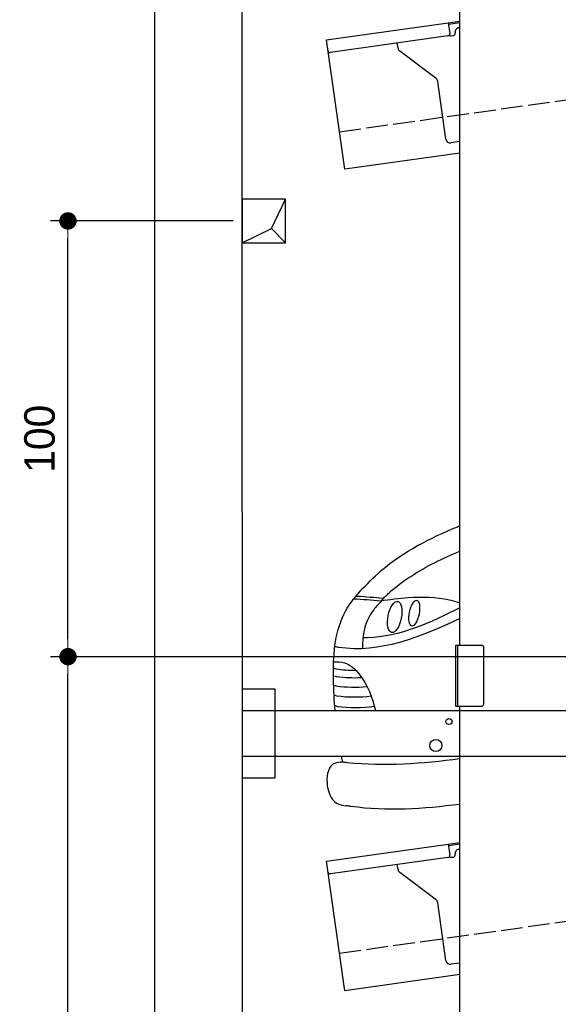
# Model space of a CAD drawing. Extents: x -311 to 6440, y -544 to 5764.
# Tile 2 of 6: x -311 to 926, y 1052 to 3312. Entities that reach past the tile are written whole.
import ezdxf

# ---------------------------------------------------------------- set-up
doc = ezdxf.new("R2010")
doc.units = 0
doc.header["$LTSCALE"] = 10
doc.header["$MEASUREMENT"] = 0
doc.linetypes.add('GEN3', pattern=[6.25, 5, -1.25])
doc.layers.get('0').update_dxf_attribs({"linetype": 'CONTINUOUS'})
doc.layers.get('DEFPOINTS').update_dxf_attribs({"linetype": 'CONTINUOUS'})
for name, color, linetype in [('3', 6, 'GEN3'), ('BREAKTHROUGH', 1, 'CONTINUOUS'), ('CAR', 1, 'CONTINUOUS'), ('SICHTBARE_KANTEN_DIN_', 7, 'CONTINUOUS')]:
    doc.layers.add(name, color=color, linetype=linetype)
doc.layers.add('AM_0', color=7, linetype='CONTINUOUS', lineweight=30)
doc.layers.add('AM_5', color=3, linetype='CONTINUOUS', lineweight=15)
doc.dimstyles.new('KLAUS_DXF', dxfattribs={"dimscale": 20, "dimtxt": 3.5, "dimasz": 2, "dimexe": 2, "dimexo": 1, "dimgap": 1.5, "dimtad": 1, "dimlfac": 0.1, "dimdsep": 46, "dimtxsty": 'STANDARD', "dimblk": 'DOT', "dimcen": 2, "dimclrd": 256, "dimclre": 256, "dimclrt": 2, "dimadec": 0, "dimazin": 0, "dimtfac": 1, "dimtmove": 2, "dimatfit": 3, "dimfxl": 1, "dimtolj": 1, "dimarcsym": 0})

# ---------------------------------------------------------------- blocks, each defined once
blk = doc.blocks.new('_DOT')
at = {"color": 0, "linetype": 'ByBlock'}
blk.add_line((-0.5, 0), (-1, 0), dxfattribs=at)
at = {"color": 0, "linetype": 'ByBlock', "const_width": 0.5}
blk.add_lwpolyline([(-0.25, 0, 1), (0.25, 0, 1)], format="xyb", close=True, dxfattribs=at)
blk = doc.blocks.new('*D9')
at = {"layer": 'AM_5', "lineweight": -2, "transparency": 16777216}
for p, q in [((5479.5, 1850), (-240, 1850)), ((-200, -10), (-200, 1810)), ((178.1, -50), (-240, -50))]:
    blk.add_line(p, q, dxfattribs=at)
at = {"layer": 'DEFPOINTS', "color": 0, "transparency": 16777216}
for p in [(-200, 1850), (5499.5, 1850), (198.1, -50)]:
    blk.add_point(p, dxfattribs=at)
at = {"layer": 'AM_5', "lineweight": -2, "transparency": 16777216, "xscale": 40, "yscale": 40, "zscale": 40}
for p, rotation in [((-200, 1850), 90), ((-200, -50), 270)]:
    blk.add_blockref('_DOT', p, dxfattribs=dict(at, rotation=rotation))
at = {"layer": 'AM_5', "color": 2, "transparency": 16777216, "insert": (-265, 900), "char_height": 70, "attachment_point": 5, "rotation": 90}
blk.add_mtext('\\A1;190', dxfattribs=at)
blk = doc.blocks.new('*D10')
at = {"layer": 'AM_5', "lineweight": -2, "transparency": 16777216}
for p, q in [((179.7, 2850), (-240, 2850)), ((-200, 1890), (-200, 2810)), ((5479.5, 1850), (-240, 1850))]:
    blk.add_line(p, q, dxfattribs=at)
at = {"layer": 'DEFPOINTS', "color": 0, "transparency": 16777216}
for p in [(-200, 2850), (199.7, 2850), (5499.5, 1850)]:
    blk.add_point(p, dxfattribs=at)
at = {"layer": 'AM_5', "lineweight": -2, "transparency": 16777216, "xscale": 40, "yscale": 40, "zscale": 40}
for p, rotation in [((-200, 2850), 90), ((-200, 1850), 270)]:
    blk.add_blockref('_DOT', p, dxfattribs=dict(at, rotation=rotation))
at = {"layer": 'AM_5', "color": 2, "transparency": 16777216, "insert": (-265, 2350), "char_height": 70, "attachment_point": 5, "rotation": 90}
blk.add_mtext('\\A1;100', dxfattribs=at)
blk = doc.blocks.new('CAR_EG')
at = {"layer": 'CAR'}
for centre, major_axis, ratio in [((31737.5, 1586.1), (-7, -35.6), 0.420401), ((31782.5, 1594.8), (-5.8, -29.5), 0.368142)]:
    blk.add_ellipse(centre, major_axis=major_axis, ratio=ratio, dxfattribs=at)
for points, knots in [([(31706.2, 1692.3), (31759.3, 1737.1), (31820.4, 1768), (31885.2, 1794.5), (31887.1, 1795.3)], [0, 0, 0, 0, 203.81625, 209.964483, 209.964483, 209.964483, 209.964483]), ([(31706.9, 1622.8), (31714.2, 1631.3), (31747.8, 1664.4), (31809.4, 1702.8), (31867.9, 1729.1), (31887.1, 1736.9)], [0, 0, 0, 0, 24.084222, 155.986732, 218.493639, 218.493639, 218.493639, 218.493639]), ([(31601, 1371.1), (31598.7, 1394.9), (31594.3, 1468.9), (31601.8, 1595), (31673, 1661.3), (31706.2, 1692.3)], [119.852444, 119.852444, 119.852444, 119.852444, 191.93092, 342.437223, 474.217328, 474.217328, 474.217328, 474.217328]), ([(31704.9, 1622.4), (31684.5, 1624.3), (31663.9, 1626.3), (31643.3, 1627), (31643.1, 1627)], [0, 0, 0, 0, 61.376917, 62.007676, 62.007676, 62.007676, 62.007676]), ([(31711, 1628.7), (31691.1, 1630.3), (31670.5, 1632), (31649.9, 1633.3), (31649.1, 1633.4)], [0, 0, 0, 0, 59.748563, 62.007252, 62.007252, 62.007252, 62.007252]), ([(31887.1, 1618.6), (31879.2, 1620.8), (31840.6, 1630.6), (31778.4, 1633), (31725.9, 1625.4), (31704.9, 1622.4)], [47.416961, 47.416961, 47.416961, 47.416961, 71.915739, 167.121362, 230.971512, 230.971512, 230.971512, 230.971512]), ([(31706.9, 1622.8), (31700.8, 1616.3), (31682, 1596.2), (31664.2, 1557.8), (31663.6, 1526.1), (31663.4, 1513.1)], [0, 0, 0, 0, 26.607883, 82.586376, 121.305084, 121.305084, 121.305084, 121.305084]), ([(31887.1, 1607.1), (31820.7, 1573.4), (31746.4, 1538.7), (31667.6, 1538.3), (31664.8, 1538.3)], [22.205234, 22.205234, 22.205234, 22.205234, 250.654379, 261.558263, 261.558263, 261.558263, 261.558263]), ([(31887.1, 1582.2), (31795.1, 1539.6), (31700.2, 1500.5), (31602.9, 1517.1), (31600.2, 1517.5)], [27.349633, 27.349633, 27.349633, 27.349633, 314.789813, 323.124052, 323.124052, 323.124052, 323.124052]), ([(31597.4, 1483.2), (31606, 1483.3), (31628.8, 1483.4), (31670.4, 1443.2), (31686.7, 1401.6), (31693.4, 1371.1)], [0, 0, 0, 0, 24.923737, 66.713459, 159.728952, 159.728952, 159.728952, 159.728952]), ([(31597.8, 1468.6), (31602.3, 1466.9), (31616.6, 1464.8), (31632.3, 1463.9), (31647.6, 1464.1)], [7.315315, 7.315315, 7.315315, 7.315315, 9.570511, 55.898453, 55.898453, 55.898453, 55.898453]), ([(31598.9, 1451.2), (31603.4, 1449.5), (31621.5, 1446.9), (31641.7, 1446.1), (31661.4, 1447.2)], [7.315315, 7.315315, 7.315315, 7.315315, 9.570511, 68.699879, 68.699879, 68.699879, 68.699879]), ([(31597.9, 1429.6), (31602.4, 1427.8), (31624.5, 1424.7), (31649.7, 1424.1), (31674, 1426.6)], [7.315315, 7.315315, 7.315315, 7.315315, 9.570511, 82.217152, 82.217152, 82.217152, 82.217152]), ([(31599.8, 1406.9), (31604.2, 1405.2), (31628.6, 1401.7), (31656.8, 1401.4), (31683.6, 1404.8)], [7.315315, 7.315315, 7.315315, 7.315315, 9.570511, 89.963922, 89.963922, 89.963922, 89.963922]), ([(31600.4, 1382.8), (31604.9, 1381), (31631.2, 1377.3), (31661.8, 1377.2), (31690.6, 1381.6)], [7.315315, 7.315315, 7.315315, 7.315315, 9.570511, 96.299386, 96.299386, 96.299386, 96.299386]), ([(31618.1, 1252.8), (31611.4, 1252.7), (31572.3, 1251.9), (31579, 1158.4), (31618.3, 1153.7), (31626.3, 1152.7)], [0, 0, 0, 0, 19.161301, 110.656988, 134.067687, 134.067687, 134.067687, 134.067687]), ([(31887.1, 1260.2), (31800.7, 1249.4), (31710.9, 1241.7), (31621.6, 1252.4), (31618.1, 1252.8)], [62.70843, 62.70843, 62.70843, 62.70843, 321.679874, 332.231624, 332.231624, 332.231624, 332.231624]), ([(31887.1, 1156), (31803.3, 1145.3), (31716.2, 1139.4), (31629.9, 1152.2), (31626.3, 1152.7)], [103.002829, 103.002829, 103.002829, 103.002829, 353.81265, 364.697653, 364.697653, 364.697653, 364.697653])]:
    blk.add_open_spline(points, degree=3, knots=knots, dxfattribs=at)
blk.add_open_spline([(31618.1, 1252.8), (31617.4, 1257.2), (31616.6, 1261.7), (31615.8, 1266.1)], degree=3, dxfattribs=at)

msp = doc.modelspace()

# ---------------------------------------------------------------- linework, layer by layer
for p, q in [((-0.481, -349.995), (-0.481, 5450.005)), ((699.991, 1876.226), (699.991, 3496.226)), ((393.756, 3265.602), (673.507, 3304.919)), ((673.507, 3304.919), (699.991, 3308.641)), ((673.507, 3304.919), (676.986, 3280.162)), ((699.991, 3304.601), (674.063, 3300.957)), ((689.504, 3280.911), (689.364, 3281.901)), ((697.875, 3293.196), (699.991, 3293.493)), ((435.508, 2968.522), (393.756, 3265.602)), ((672.731, 3274.515), (402.883, 3236.59)), ((558.024, 3246.419), (556.374, 3258.162)), ((680.297, 3274.568), (685.248, 3275.264)), ((645.648, 3176.723), (561.909, 3239.825)), ((668.162, 3037.573), (649.533, 3170.128)), ((699.991, 3031.948), (679.456, 3029.062)), ((699.991, 3005.692), (435.508, 2968.522)), ((690.991, 1876.226), (749.991, 1876.226)), ((690.991, 1736.226), (690.991, 1876.226)), ((694.991, 1876.226), (694.991, 1736.226)), ((754.991, 1741.226), (754.991, 1871.226)), ((199.991, 1776.226), (274.991, 1776.226)), ((199.991, 1776.226), (274.991, 1776.226)), ((274.991, 1776.226), (274.991, 1571.226)), ((274.991, 1776.226), (274.991, 1571.226)), ((199.991, 1726.226), (1039.968, 1726.226)), ((690.991, 1736.226), (749.991, 1736.226)), ((699.991, -43.774), (699.991, 1736.226)), ((1039.968, 1621.226), (199.991, 1621.226)), ((274.991, 1571.226), (199.991, 1571.226)), ((274.991, 1571.226), (199.991, 1571.226)), ((673.507, 1419.919), (699.991, 1423.641)), ((393.756, 1380.602), (673.507, 1419.919)), ((673.507, 1419.919), (676.986, 1395.162)), ((699.991, 1419.601), (674.063, 1415.957)), ((435.508, 1083.522), (393.756, 1380.602)), ((672.731, 1389.515), (402.883, 1351.59)), ((680.297, 1389.568), (685.248, 1390.264)), ((689.504, 1395.911), (689.364, 1396.901)), ((558.024, 1361.419), (556.374, 1373.162)), ((645.648, 1291.723), (561.909, 1354.825)), ((668.162, 1152.573), (649.533, 1285.128)), ((699.991, 1146.948), (679.456, 1144.062)), ((699.991, 1120.692), (435.508, 1083.522))]:
    msp.add_line(p, q)
for centre, radius in [((674.991, 1701.226), 7), ((644.991, 1646.226), 14)]:
    msp.add_circle(centre, radius)
for centre, radius, start, end in [((672.035, 3279.466), 5, 278, 8), ((684.552, 3280.215), 5, 278, 8), ((699.267, 3283.293), 10, 98, 188), ((679.601, 3279.519), 5, 221.236717, 278), ((402.187, 3241.541), 5, 188, 278), ((567.927, 3247.811), 10, 188, 233), ((639.63, 3168.734), 10, 8, 53), ((678.065, 3038.965), 10, 188, 278), ((749.991, 1871.226), 5, 0, 90), ((749.991, 1741.226), 5, 270, 0), ((699.267, 1398.293), 10, 98, 188), ((672.035, 1394.466), 5, 278, 8), ((679.601, 1394.519), 5, 221.236717, 278), ((684.552, 1395.215), 5, 278, 8), ((402.187, 1356.541), 5, 188, 278), ((567.927, 1362.811), 10, 188, 233), ((639.63, 1283.736), 10, 8, 53), ((678.065, 1153.965), 10, 188, 278)]:
    msp.add_arc(centre, radius, start, end)
at = {"layer": '3'}
for p, q in [((423.4, 3054.675), (5430.808, 3758.42)), ((423.4, 1169.675), (5430.808, 1873.42))]:
    msp.add_line(p, q, dxfattribs=at)
at = {"layer": 'BREAKTHROUGH'}
for p, q in [((267.364, 2832.957), (299.991, 2900.005)), ((267.364, 2832.957), (299.991, 2900.005)), ((199.991, 2800.005), (267.364, 2832.957)), ((199.991, 2800.005), (267.364, 2832.957)), ((267.145, 2832.85), (299.991, 2800.005)), ((267.145, 2832.85), (299.991, 2800.005))]:
    msp.add_line(p, q, dxfattribs=at)
msp.add_lwpolyline([(299.991, 2900.005), (199.991, 2900.005), (199.991, 2800.005), (299.991, 2800.005)], close=True, dxfattribs=at)
msp.add_lwpolyline([(299.991, 2900.005), (199.991, 2900.005), (199.991, 2800.005), (299.991, 2800.005)], close=True, dxfattribs=at)
at = {"layer": 'SICHTBARE_KANTEN_DIN_'}
msp.add_line((199.491, 5250.005), (199.991, -50), dxfattribs=at)

# ---------------------------------------------------------------- block references
at = {"layer": 'AM_0'}
msp.add_blockref('CAR_EG', (-31187.084, 355.11), dxfattribs=at)

# ---------------------------------------------------------------- dimensions: what is measured, and where the dimension line sits
at = {"layer": 'AM_5'}
for base, p1, p2, override, picture, middle in [((-200, 2850.005), (5499.51, 1850.005), (199.717, 2850.005), {"dimpost": '', "dimtol": 0, "dimlim": 0, "dimtp": 0, "dimtm": 0, "dimtfac": 1, "dimtdec": 2, "dimtolj": 1, "dimtzin": 7}, '*D10', (-265, 2350.005)), ((-200, 1850.005), (198.068, -49.982), (5499.51, 1850.005), {"dimtol": 0, "dimlim": 0, "dimtp": 0, "dimtm": 0, "dimtfac": 1, "dimtdec": 2, "dimtolj": 1, "dimtzin": 7}, '*D9', (-265, 900.012))]:
    dim = msp.add_linear_dim(base=base, p1=p1, p2=p2, angle=90, dimstyle='KLAUS_DXF', override=override, dxfattribs=at)
    dim.commit()
    dim.dimension.update_dxf_attribs({"geometry": picture, "text_midpoint": middle})

doc.saveas('drawing.dxf')
